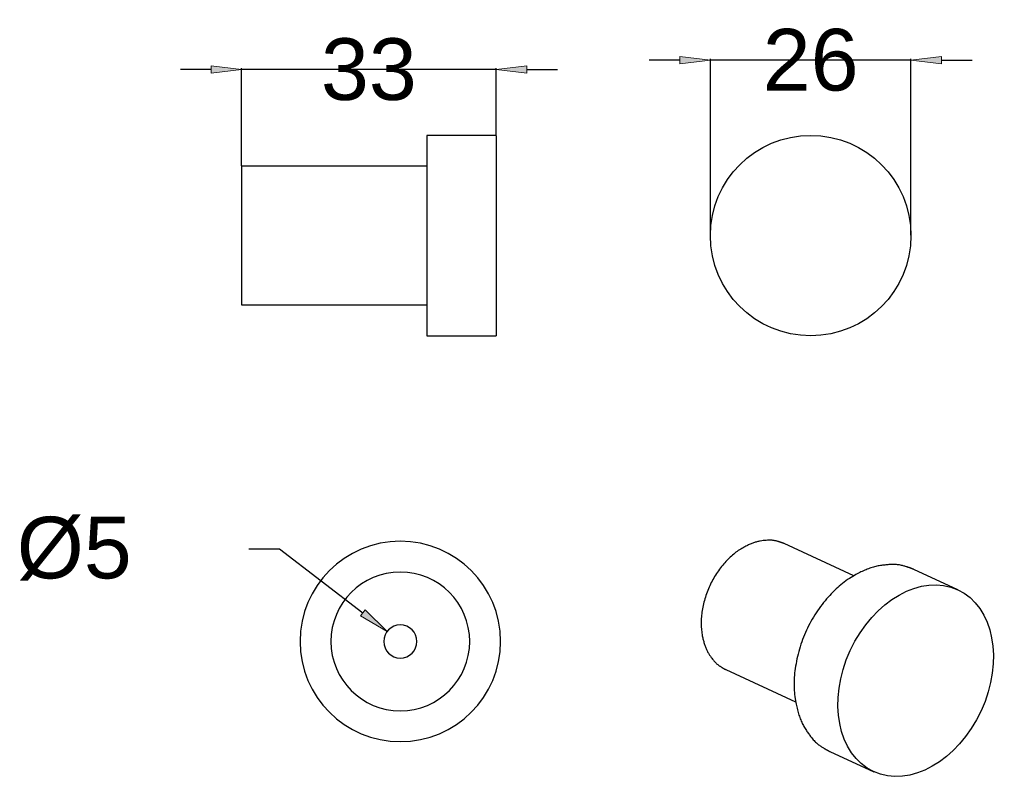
# Model space of a CAD drawing. Header units: inches. Extents: x 2685 to 2813, y 2178 to 2278.
import ezdxf

# ---------------------------------------------------------------- set-up
doc = ezdxf.new("R2010")
doc.units = ezdxf.units.IN
doc.header["$LTSCALE"] = 1000
doc.header["$MEASUREMENT"] = 0
doc.header["$PDMODE"] = 1
doc.header["$PDSIZE"] = -2
doc.layers.get('0').update_dxf_attribs({"lineweight": 25})
doc.layers.get('Defpoints').update_dxf_attribs({"lineweight": 25})
doc.layers.add('1', color=255, linetype='Continuous', lineweight=25)
doc.styles.add('Arial', font='Arial')
doc.dimstyles.new('Standard-1', dxfattribs={"dimtxt": 8, "dimasz": 3.967285, "dimexe": 0.18, "dimexo": 0.0625, "dimgap": 0, "dimtad": 0, "dimdec": 4, "dimzin": 4, "dimdsep": 46, "dimtxsty": 'Arial', "dimblk": 'VW_FILLEDARROW', "dimblk1": 'VW_FILLEDARROW', "dimblk2": 'VW_FILLEDARROW', "dimcen": 0, "dimadec": 0, "dimazin": 0, "dimtfac": 1, "dimtdec": 4, "dimtix": 1, "dimtmove": 0, "dimatfit": 0, "dimldrblk": 'VW_FILLEDARROW', "dimfxl": 1, "dimfrac": 2, "dimtolj": 1, "dimtzin": 4, "dimarcsym": 0})

# ---------------------------------------------------------------- blocks, each defined once
blk = doc.blocks.new('VW_FILLEDARROW')
at = {"linetype": 'Continuous', "lineweight": 0, "transparency": 16777216}
blk.add_hatch(color=0, dxfattribs=at).paths.add_polyline_path([(-1, 0.123), (0, 0), (-1, -0.123)])
at = {"color": 0, "linetype": 'Continuous', "lineweight": 20, "transparency": 16777216, "flags": 128}
blk.add_lwpolyline([(-1, 0.123), (0, 0), (-1, -0.123)], close=True, dxfattribs=at)
blk = doc.blocks.new('*D1')
at = {"color": 0, "lineweight": -2}
for p, q in [((2770.71, 2272.73), (2766.74, 2272.73)), ((2774.68, 2250.03), (2774.68, 2272.91)), ((2800.68, 2272.73), (2774.68, 2272.73)), ((2800.68, 2250.03), (2800.68, 2272.91)), ((2804.65, 2272.73), (2808.61, 2272.73))]:
    blk.add_line(p, q, dxfattribs=at)
at = {"layer": 'Defpoints', "color": 0}
for p in [(2774.68, 2272.73), (2774.68, 2249.96), (2800.68, 2249.96)]:
    blk.add_point(p, dxfattribs=at)
at = {"color": 0, "lineweight": -2, "xscale": 3.96728515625, "yscale": 3.96728515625, "zscale": 3.96728515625}
blk.add_blockref('VW_FILLEDARROW', (2774.68, 2272.73), dxfattribs=at)
at = {"color": 0, "lineweight": -2, "xscale": 3.96728515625, "yscale": 3.96728515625, "zscale": 3.96728515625, "rotation": 180}
blk.add_blockref('VW_FILLEDARROW', (2800.68, 2272.73), dxfattribs=at)
at = {"color": 0, "insert": (2787.68, 2272.73), "char_height": 8, "attachment_point": 5, "style": 'Arial'}
blk.add_mtext('\\A1;26', dxfattribs=at)
blk = doc.blocks.new('*D2')
at = {"color": 0, "lineweight": -2}
for p, q in [((2709.93, 2271.51), (2705.96, 2271.51)), ((2713.89, 2259.03), (2713.89, 2271.69)), ((2746.89, 2271.51), (2713.89, 2271.51)), ((2746.89, 2263.03), (2746.89, 2271.69)), ((2750.86, 2271.51), (2754.83, 2271.51))]:
    blk.add_line(p, q, dxfattribs=at)
at = {"layer": 'Defpoints', "color": 0}
for p in [(2713.89, 2271.51), (2746.89, 2262.96), (2713.89, 2258.96)]:
    blk.add_point(p, dxfattribs=at)
at = {"color": 0, "lineweight": -2, "xscale": 3.96728515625, "yscale": 3.96728515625, "zscale": 3.96728515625}
blk.add_blockref('VW_FILLEDARROW', (2713.89, 2271.51), dxfattribs=at)
at = {"color": 0, "lineweight": -2, "xscale": 3.96728515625, "yscale": 3.96728515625, "zscale": 3.96728515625, "rotation": 180}
blk.add_blockref('VW_FILLEDARROW', (2746.89, 2271.51), dxfattribs=at)
at = {"color": 0, "insert": (2730.39, 2271.51), "char_height": 8, "attachment_point": 5, "style": 'Arial'}
blk.add_mtext('\\A1;33', dxfattribs=at)
blk = doc.blocks.new('*D3')
at = {"color": 0, "lineweight": -2}
for p, q in [((2714.82, 2209.33), (2718.79, 2209.33)), ((2718.79, 2209.33), (2729.62, 2201.03))]:
    blk.add_line(p, q, dxfattribs=at)
at = {"layer": 'Defpoints', "color": 0}
for p in [(2732.77, 2198.61), (2736.18, 2196)]:
    blk.add_point(p, dxfattribs=at)
at = {"color": 0, "lineweight": -2, "xscale": 3.96728515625, "yscale": 3.96728515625, "zscale": 3.96728515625, "rotation": 322.525055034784}
blk.add_blockref('VW_FILLEDARROW', (2732.77, 2198.61), dxfattribs=at)
at = {"color": 0, "insert": (2692.19, 2209.33), "char_height": 8, "attachment_point": 5, "style": 'Arial'}
blk.add_mtext('\\A1;%%C5', dxfattribs=at)

msp = doc.modelspace()

# ---------------------------------------------------------------- linework, layer by layer
at = {"layer": '1', "color": 7}
for p, q in [((2746.89, 2262.96), (2737.89, 2262.96)), ((2737.89, 2262.96), (2737.89, 2236.96)), ((2746.89, 2262.96), (2746.89, 2236.96)), ((2713.89, 2258.96), (2713.89, 2240.96)), ((2737.89, 2258.96), (2713.89, 2258.96)), ((2713.89, 2240.96), (2737.89, 2240.96)), ((2737.89, 2236.96), (2746.89, 2236.96)), ((2793.26, 2205.82), (2784.23, 2209.99)), ((2806.74, 2204.01), (2801.06, 2206.63)), ((2776.69, 2193.64), (2785.72, 2189.48)), ((2790.17, 2183.02), (2795.85, 2180.4))]:
    msp.add_line(p, q, dxfattribs=at)
msp.add_circle((2787.68, 2249.96), 13, dxfattribs=at)
at = {"layer": '1', "color": 7, "extrusion": (0, 0, -1)}
for radius in [13, 9, 2.15]:
    msp.add_circle((-2734.47, 2197.3), radius, dxfattribs=at)
at = {"layer": '1', "color": 7}
msp.add_ellipse((2801.29, 2192.21), major_axis=(5.45, 11.8), ratio=0.718873, dxfattribs=at)
for points in [[(2784.23, 2209.99), (2783.86, 2210.16), (2782.53, 2210.52), (2780.02, 2210.17), (2777, 2208.27), (2774.4, 2204.61), (2773.3, 2200.26), (2773.81, 2196.73), (2775.18, 2194.59), (2776.32, 2193.81), (2776.69, 2193.64)], [(2801.06, 2206.63), (2800.53, 2206.88), (2798.59, 2207.41), (2794.97, 2206.9), (2790.61, 2204.15), (2786.85, 2198.87), (2785.27, 2192.58), (2786.01, 2187.48), (2787.98, 2184.39), (2789.63, 2183.27), (2790.17, 2183.02)]]:
    msp.add_open_spline(points, degree=2, dxfattribs=at)

# ---------------------------------------------------------------- dimensions: what is measured, and where the dimension line sits
at = {"color": 7}
for base, p1, p2, picture, middle in [((2774.68, 2272.73), (2800.68, 2249.96), (2774.68, 2249.96), '*D1', (2787.68, 2272.73)), ((2713.89, 2271.51), (2746.89, 2262.96), (2713.89, 2258.96), '*D2', (2730.39, 2271.51))]:
    dim = msp.add_linear_dim(base=base, p1=p1, p2=p2, dimstyle='Standard-1', override={"dimgap": 15.625, "dimtih": 1, "dimtoh": 1, "dimdec": 0, "dimpost": '<>', "dimtxsty": 'Arial'}, dxfattribs=at)
    dim.commit()
    dim.dimension.update_dxf_attribs({"geometry": picture, "text_midpoint": middle})
dim = msp.add_diameter_dim_2p(p1=(2736.18, 2196), p2=(2732.77, 2198.61), text='%%C5', dimstyle='Standard-1', override={"dimgap": 15.625, "dimtih": 1, "dimtoh": 1, "dimdec": 0, "dimpost": '<>', "dimtxsty": 'Arial', "dimblk": 'VW_FILLEDARROW', "dimtix": 0, "dimtofl": 0, "dimatfit": 0}, dxfattribs=at)
dim.commit()
dim.dimension.update_dxf_attribs({"geometry": '*D3', "text_midpoint": (2692.19, 2209.33), "dimtype": 163})

doc.saveas('drawing.dxf')
